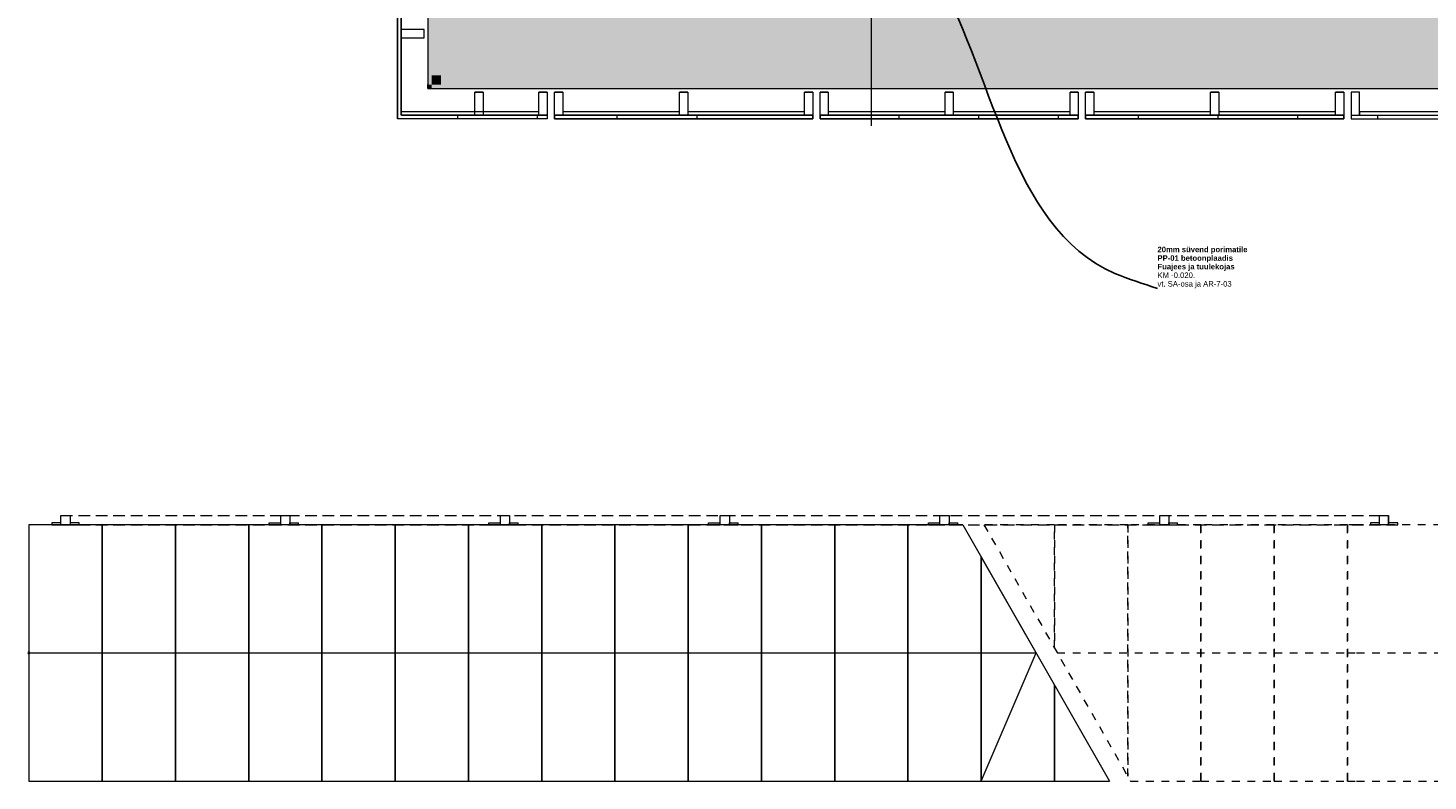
# Model space of a CAD drawing. Header units: millimetres. Extents: x -30 to 102382, y -31808 to 51594.
# Tile 2 of 172: x 17425 to 25070, y 15825 to 19939. Entities that reach past the tile are written whole.
import ezdxf

# ---------------------------------------------------------------- set-up
doc = ezdxf.new("R2010")
doc.units = ezdxf.units.MM
doc.header["$MEASUREMENT"] = 0
for name, pattern in [('Dashed Small', [84.666667, 42.333333, -42.333333]), ('Hidden Line', [95.25, 63.5, -31.75]), ('Kontuurjoon 01', [95.25, 63.5, -31.75]), ('tl_xref_DASH_2.5-1.25', [3750, 2500, -1250]), ('tt-6745t_NOLVAALL', [600, 100, -500]), ('Wipeout_Contour', [1000, 0, -1000])]:
    doc.linetypes.add(name, pattern=pattern)
for name, color, linetype in [('04 Välissein kandev proj.AR', 7, 'Continuous'), ('10 Põrandakalded 2d.AR', 7, 'Continuous'), ('13 Fassaadikate välisosa.AR', 7, 'Continuous'), ('14 Piire välisosa.AR', 7, 'Continuous'), ('15 Trepp välisosa.AR', 7, 'Continuous'), ('47 Siseviimistlus_ põrand.SA', 7, 'Continuous')]:
    doc.layers.add(name, color=color, linetype=linetype)
doc.styles.add('GENERATED_STYLE_2', font='arial.ttf')
doc.dimstyles.new('GENERATED_STYLE__10', dxfattribs={"dimtxt": 0.18, "dimasz": 54.72, "dimexe": 0.18, "dimexo": 0.0625, "dimgap": 0, "dimtad": 0, "dimtih": 1, "dimtoh": 1, "dimdec": 4, "dimzin": 0, "dimdsep": 46, "dimcen": 0.09, "dimadec": 0, "dimazin": 0, "dimtfac": 1, "dimtdec": 4, "dimtmove": 0, "dimatfit": 3, "dimldrblk": 'ARROWHEAD_1', "dimfxl": 0, "dimtolj": 1, "dimtzin": 0, "dimarcsym": 0})

# ---------------------------------------------------------------- blocks, each defined once
blk = doc.blocks.new('FSD-02_N2[241]_2', base_point=(19443, 19443))
at = {"color": 254, "linetype": 'Wipeout_Contour', "lineweight": 0, "ltscale": 112111.29657}
blk.add_wipeout([(19588, 20130), (19463, 20130), (19463, 20085), (19588, 20085)], dxfattribs=at).dxf.layer = '13 Fassaadikate välisosa.AR'
at = {"color": 254, "linetype": 'Wipeout_Contour', "lineweight": 0, "ltscale": 111538.757987}
blk.add_wipeout([(19588, 19885), (19588, 19930), (19463, 19930), (19463, 19885)], dxfattribs=at).dxf.layer = '13 Fassaadikate välisosa.AR'
at = {"color": 254, "linetype": 'Wipeout_Contour', "lineweight": 0, "ltscale": 111481.676929}
blk.add_wipeout([(19865, 19588), (19865, 19463), (19910, 19463), (19910, 19588)], dxfattribs=at).dxf.layer = '13 Fassaadikate välisosa.AR'
at = {"color": 254, "linetype": 'Wipeout_Contour', "lineweight": 0, "ltscale": 112484.955301}
blk.add_wipeout([(20215, 19588), (20215, 19463), (20260, 19463), (20260, 19588)], dxfattribs=at).dxf.layer = '13 Fassaadikate välisosa.AR'
at = {"layer": '13 Fassaadikate välisosa.AR', "color": 7, "linetype": 'Continuous', "lineweight": 20}
for p, q in [((19443, 19443), (19443, 20130)), ((19463, 20130), (19443, 20130)), ((19443, 19443), (19443, 20130)), ((19463, 20130), (19443, 20130)), ((19443, 19443), (19443, 20130)), ((19463, 20130), (19443, 20130)), ((19443, 19443), (19443, 20130)), ((19463, 20130), (19443, 20130)), ((19443, 19443), (19443, 20130)), ((19463, 20130), (19443, 20130)), ((19443, 19443), (19443, 20130)), ((19463, 20130), (19443, 20130)), ((19443, 19443), (19443, 20130)), ((19463, 20130), (19443, 20130)), ((19443, 19443), (19443, 20130)), ((19463, 20130), (19443, 20130)), ((19443, 19443), (19443, 20130)), ((19463, 20130), (19443, 20130)), ((19588, 20130), (19463, 20130)), ((19463, 20130), (19463, 20085)), ((19463, 19463), (19463, 20130)), ((19463, 19463), (19463, 20130)), ((19463, 19463), (19463, 20130)), ((19463, 19463), (19463, 20130)), ((19463, 19463), (19463, 20130)), ((19463, 19463), (19463, 20130)), ((19463, 19463), (19463, 20130)), ((19463, 19463), (19463, 20130)), ((19463, 19463), (19463, 20130)), ((19588, 20085), (19588, 20130)), ((19463, 20085), (19588, 20085)), ((19588, 19930), (19463, 19930)), ((19463, 19930), (19463, 19885)), ((19463, 19885), (19588, 19885)), ((19588, 19885), (19588, 19930)), ((19865, 19588), (19865, 19463)), ((19910, 19588), (19865, 19588)), ((19910, 19463), (19910, 19588)), ((20215, 19588), (20215, 19463)), ((20260, 19588), (20215, 19588)), ((20260, 19463), (20260, 19588)), ((20260, 19443), (19443, 19443)), ((20260, 19443), (19443, 19443)), ((20260, 19443), (19443, 19443)), ((20260, 19443), (19443, 19443)), ((20260, 19443), (19443, 19443)), ((20260, 19443), (19443, 19443)), ((20260, 19443), (19443, 19443)), ((20260, 19443), (19443, 19443)), ((20260, 19443), (19443, 19443)), ((20260, 19463), (19463, 19463)), ((20260, 19463), (19463, 19463)), ((20260, 19463), (19463, 19463)), ((20260, 19463), (19463, 19463)), ((20260, 19463), (19463, 19463)), ((20260, 19463), (19463, 19463)), ((20260, 19463), (19463, 19463)), ((20260, 19463), (19463, 19463)), ((20260, 19463), (19463, 19463)), ((19865, 19463), (19910, 19463)), ((20215, 19463), (20260, 19463)), ((20260, 19463), (20260, 19443)), ((20260, 19463), (20260, 19443)), ((20260, 19463), (20260, 19443)), ((20260, 19463), (20260, 19443)), ((20260, 19463), (20260, 19443)), ((20260, 19463), (20260, 19443)), ((20260, 19463), (20260, 19443)), ((20260, 19463), (20260, 19443)), ((20260, 19463), (20260, 19443))]:
    blk.add_line(p, q, dxfattribs=at)
blk = doc.blocks.new('FSD-02_N2[242]_2', base_point=(19443, 19443))
at = {"color": 254, "linetype": 'Wipeout_Contour', "lineweight": 0, "ltscale": 112111.29657}
blk.add_wipeout([(19588, 20130), (19463, 20130), (19463, 20085), (19588, 20085)], dxfattribs=at).dxf.layer = '13 Fassaadikate välisosa.AR'
at = {"color": 254, "linetype": 'Wipeout_Contour', "lineweight": 0, "ltscale": 111538.757987}
blk.add_wipeout([(19588, 19885), (19588, 19930), (19463, 19930), (19463, 19885)], dxfattribs=at).dxf.layer = '13 Fassaadikate välisosa.AR'
at = {"color": 254, "linetype": 'Wipeout_Contour', "lineweight": 0, "ltscale": 111481.676929}
blk.add_wipeout([(19865, 19588), (19865, 19463), (19910, 19463), (19910, 19588)], dxfattribs=at).dxf.layer = '13 Fassaadikate välisosa.AR'
at = {"color": 254, "linetype": 'Wipeout_Contour', "lineweight": 0, "ltscale": 112484.955301}
blk.add_wipeout([(20215, 19588), (20215, 19463), (20260, 19463), (20260, 19588)], dxfattribs=at).dxf.layer = '13 Fassaadikate välisosa.AR'
at = {"layer": '13 Fassaadikate välisosa.AR', "color": 7, "linetype": 'Continuous', "lineweight": 20}
for p, q in [((19443, 19443), (19443, 20130)), ((19463, 20130), (19443, 20130)), ((19443, 19443), (19443, 20130)), ((19463, 20130), (19443, 20130)), ((19443, 19443), (19443, 20130)), ((19463, 20130), (19443, 20130)), ((19443, 19443), (19443, 20130)), ((19463, 20130), (19443, 20130)), ((19443, 19443), (19443, 20130)), ((19463, 20130), (19443, 20130)), ((19443, 19443), (19443, 20130)), ((19463, 20130), (19443, 20130)), ((19443, 19443), (19443, 20130)), ((19463, 20130), (19443, 20130)), ((19443, 19443), (19443, 20130)), ((19463, 20130), (19443, 20130)), ((19443, 19443), (19443, 20130)), ((19463, 20130), (19443, 20130)), ((19588, 20130), (19463, 20130)), ((19463, 20130), (19463, 20085)), ((19463, 19463), (19463, 20130)), ((19463, 19463), (19463, 20130)), ((19463, 19463), (19463, 20130)), ((19463, 19463), (19463, 20130)), ((19463, 19463), (19463, 20130)), ((19463, 19463), (19463, 20130)), ((19463, 19463), (19463, 20130)), ((19463, 19463), (19463, 20130)), ((19463, 19463), (19463, 20130)), ((19588, 20085), (19588, 20130)), ((19463, 20085), (19588, 20085)), ((19588, 19930), (19463, 19930)), ((19463, 19930), (19463, 19885)), ((19463, 19885), (19588, 19885)), ((19588, 19885), (19588, 19930)), ((19865, 19588), (19865, 19463)), ((19910, 19588), (19865, 19588)), ((19910, 19463), (19910, 19588)), ((20215, 19588), (20215, 19463)), ((20260, 19588), (20215, 19588)), ((20260, 19463), (20260, 19588)), ((20260, 19443), (19443, 19443)), ((20260, 19443), (19443, 19443)), ((20260, 19443), (19443, 19443)), ((20260, 19443), (19443, 19443)), ((20260, 19443), (19443, 19443)), ((20260, 19443), (19443, 19443)), ((20260, 19443), (19443, 19443)), ((20260, 19443), (19443, 19443)), ((20260, 19443), (19443, 19443)), ((20260, 19463), (19463, 19463)), ((20260, 19463), (19463, 19463)), ((20260, 19463), (19463, 19463)), ((20260, 19463), (19463, 19463)), ((20260, 19463), (19463, 19463)), ((20260, 19463), (19463, 19463)), ((20260, 19463), (19463, 19463)), ((20260, 19463), (19463, 19463)), ((20260, 19463), (19463, 19463)), ((19865, 19463), (19910, 19463)), ((20215, 19463), (20260, 19463)), ((20260, 19463), (20260, 19443)), ((20260, 19463), (20260, 19443)), ((20260, 19463), (20260, 19443)), ((20260, 19463), (20260, 19443)), ((20260, 19463), (20260, 19443)), ((20260, 19463), (20260, 19443)), ((20260, 19463), (20260, 19443)), ((20260, 19463), (20260, 19443)), ((20260, 19463), (20260, 19443))]:
    blk.add_line(p, q, dxfattribs=at)
blk = doc.blocks.new('FSD-02_N2[243]_2', base_point=(19443, 19443))
at = {"color": 254, "linetype": 'Wipeout_Contour', "lineweight": 0, "ltscale": 112111.29657}
blk.add_wipeout([(19588, 20130), (19463, 20130), (19463, 20085), (19588, 20085)], dxfattribs=at).dxf.layer = '13 Fassaadikate välisosa.AR'
at = {"color": 254, "linetype": 'Wipeout_Contour', "lineweight": 0, "ltscale": 111538.757987}
blk.add_wipeout([(19588, 19885), (19588, 19930), (19463, 19930), (19463, 19885)], dxfattribs=at).dxf.layer = '13 Fassaadikate välisosa.AR'
at = {"color": 254, "linetype": 'Wipeout_Contour', "lineweight": 0, "ltscale": 111481.676929}
blk.add_wipeout([(19865, 19588), (19865, 19463), (19910, 19463), (19910, 19588)], dxfattribs=at).dxf.layer = '13 Fassaadikate välisosa.AR'
at = {"color": 254, "linetype": 'Wipeout_Contour', "lineweight": 0, "ltscale": 112484.955301}
blk.add_wipeout([(20215, 19588), (20215, 19463), (20260, 19463), (20260, 19588)], dxfattribs=at).dxf.layer = '13 Fassaadikate välisosa.AR'
at = {"layer": '13 Fassaadikate välisosa.AR', "color": 7, "linetype": 'Continuous', "lineweight": 20}
for p, q in [((19443, 19443), (19443, 20130)), ((19463, 20130), (19443, 20130)), ((19443, 19443), (19443, 20130)), ((19463, 20130), (19443, 20130)), ((19443, 19443), (19443, 20130)), ((19463, 20130), (19443, 20130)), ((19443, 19443), (19443, 20130)), ((19463, 20130), (19443, 20130)), ((19443, 19443), (19443, 20130)), ((19463, 20130), (19443, 20130)), ((19443, 19443), (19443, 20130)), ((19463, 20130), (19443, 20130)), ((19443, 19443), (19443, 20130)), ((19463, 20130), (19443, 20130)), ((19443, 19443), (19443, 20130)), ((19463, 20130), (19443, 20130)), ((19443, 19443), (19443, 20130)), ((19463, 20130), (19443, 20130)), ((19588, 20130), (19463, 20130)), ((19463, 20130), (19463, 20085)), ((19463, 19463), (19463, 20130)), ((19463, 19463), (19463, 20130)), ((19463, 19463), (19463, 20130)), ((19463, 19463), (19463, 20130)), ((19463, 19463), (19463, 20130)), ((19463, 19463), (19463, 20130)), ((19463, 19463), (19463, 20130)), ((19463, 19463), (19463, 20130)), ((19463, 19463), (19463, 20130)), ((19588, 20085), (19588, 20130)), ((19463, 20085), (19588, 20085)), ((19588, 19930), (19463, 19930)), ((19463, 19930), (19463, 19885)), ((19463, 19885), (19588, 19885)), ((19588, 19885), (19588, 19930)), ((19865, 19588), (19865, 19463)), ((19910, 19588), (19865, 19588)), ((19910, 19463), (19910, 19588)), ((20215, 19588), (20215, 19463)), ((20260, 19588), (20215, 19588)), ((20260, 19463), (20260, 19588)), ((20260, 19443), (19443, 19443)), ((20260, 19443), (19443, 19443)), ((20260, 19443), (19443, 19443)), ((20260, 19443), (19443, 19443)), ((20260, 19443), (19443, 19443)), ((20260, 19443), (19443, 19443)), ((20260, 19443), (19443, 19443)), ((20260, 19443), (19443, 19443)), ((20260, 19443), (19443, 19443)), ((20260, 19463), (19463, 19463)), ((20260, 19463), (19463, 19463)), ((20260, 19463), (19463, 19463)), ((20260, 19463), (19463, 19463)), ((20260, 19463), (19463, 19463)), ((20260, 19463), (19463, 19463)), ((20260, 19463), (19463, 19463)), ((20260, 19463), (19463, 19463)), ((20260, 19463), (19463, 19463)), ((19865, 19463), (19910, 19463)), ((20215, 19463), (20260, 19463)), ((20260, 19463), (20260, 19443)), ((20260, 19463), (20260, 19443)), ((20260, 19463), (20260, 19443)), ((20260, 19463), (20260, 19443)), ((20260, 19463), (20260, 19443)), ((20260, 19463), (20260, 19443)), ((20260, 19463), (20260, 19443)), ((20260, 19463), (20260, 19443)), ((20260, 19463), (20260, 19443))]:
    blk.add_line(p, q, dxfattribs=at)
blk = doc.blocks.new('FSD_M8[248]_2', base_point=(21710, 19443))
at = {"layer": '13 Fassaadikate välisosa.AR', "color": 7, "linetype": 'Continuous', "lineweight": 20}
for p, q in [((20640.7, 19463), (20640.7, 19443)), ((21076.4, 19463), (21076.4, 19443))]:
    blk.add_line(p, q, dxfattribs=at)
at = {"color": 254, "linetype": 'Wipeout_Contour', "lineweight": 0, "ltscale": 112729.881492}
blk.add_wipeout([(20345, 19588), (20300, 19588), (20300, 19463), (20345, 19463)], dxfattribs=at).dxf.layer = '13 Fassaadikate välisosa.AR'
at = {"color": 254, "linetype": 'Wipeout_Contour', "lineweight": 0, "ltscale": 114714.094847}
blk.add_wipeout([(21027.5, 19463), (21027.5, 19588), (20982.5, 19588), (20982.5, 19463)], dxfattribs=at).dxf.layer = '13 Fassaadikate välisosa.AR'
at = {"color": 254, "linetype": 'Wipeout_Contour', "lineweight": 0, "ltscale": 116728.431419}
blk.add_wipeout([(21710, 19463), (21710, 19588), (21665, 19588), (21665, 19463)], dxfattribs=at).dxf.layer = '13 Fassaadikate välisosa.AR'
at = {"layer": '13 Fassaadikate välisosa.AR', "color": 7, "linetype": 'Continuous', "lineweight": 20}
for p, q in [((20300, 19588), (20300, 19463)), ((20345, 19588), (20300, 19588)), ((20345, 19463), (20345, 19588)), ((20982.5, 19588), (20982.5, 19463)), ((21027.5, 19588), (20982.5, 19588)), ((21027.5, 19463), (21027.5, 19588)), ((21665, 19588), (21665, 19463)), ((21710, 19588), (21665, 19588)), ((21710, 19463), (21710, 19588)), ((20300, 19463), (20345, 19463)), ((20300, 19463), (21710, 19463)), ((20300, 19463), (20300, 19443)), ((20300, 19463), (21710, 19463)), ((20300, 19463), (20300, 19443)), ((20300, 19463), (21710, 19463)), ((20300, 19463), (20300, 19443)), ((20300, 19463), (21710, 19463)), ((20300, 19463), (20300, 19443)), ((20300, 19463), (21710, 19463)), ((20300, 19463), (20300, 19443)), ((20300, 19463), (21710, 19463)), ((20300, 19463), (20300, 19443)), ((20300, 19463), (21710, 19463)), ((20300, 19463), (20300, 19443)), ((20300, 19463), (21710, 19463)), ((20300, 19463), (20300, 19443)), ((20300, 19463), (21710, 19463)), ((20300, 19463), (20300, 19443)), ((20300, 19463), (21076.4, 19463)), ((20300, 19463), (20300, 19443)), ((20300, 19463), (20640.7, 19463)), ((20300, 19463), (20300, 19443)), ((20300, 19443), (21710, 19443)), ((20300, 19443), (21710, 19443)), ((20300, 19443), (21710, 19443)), ((20300, 19443), (21710, 19443)), ((20300, 19443), (21710, 19443)), ((20300, 19443), (21710, 19443)), ((20300, 19443), (21710, 19443)), ((20300, 19443), (21710, 19443)), ((20300, 19443), (21710, 19443)), ((20300, 19443), (21076.4, 19443)), ((20300, 19443), (20640.7, 19443)), ((20345, 19483), (20982.5, 19483)), ((20345, 19483), (20345, 19463)), ((20345, 19463), (20982.5, 19463)), ((20982.5, 19483), (20982.5, 19463)), ((20982.5, 19463), (21027.5, 19463)), ((21027.5, 19483), (21665, 19483)), ((21027.5, 19483), (21027.5, 19463)), ((21027.5, 19463), (21665, 19463)), ((21665, 19483), (21665, 19463)), ((21665, 19463), (21710, 19463)), ((21710, 19463), (21710, 19443)), ((21710, 19463), (21710, 19443)), ((21710, 19463), (21710, 19443)), ((21710, 19463), (21710, 19443)), ((21710, 19463), (21710, 19443)), ((21710, 19463), (21710, 19443)), ((21710, 19463), (21710, 19443)), ((21710, 19463), (21710, 19443)), ((21710, 19463), (21710, 19443))]:
    blk.add_line(p, q, dxfattribs=at)
blk = doc.blocks.new('FSD_M7[249]_2', base_point=(23160, 19443))
at = {"layer": '13 Fassaadikate välisosa.AR', "color": 7, "linetype": 'Continuous', "lineweight": 20}
for p, q in [((22180, 19463), (22180, 19443)), ((22615.6, 19463), (22615.6, 19443)), ((23051.2, 19463), (23051.2, 19443))]:
    blk.add_line(p, q, dxfattribs=at)
at = {"color": 254, "linetype": 'Wipeout_Contour', "lineweight": 0, "ltscale": 116981.333945}
blk.add_wipeout([(21795, 19463), (21795, 19588), (21750, 19588), (21750, 19463)], dxfattribs=at).dxf.layer = '13 Fassaadikate välisosa.AR'
at = {"color": 254, "linetype": 'Wipeout_Contour', "lineweight": 0, "ltscale": 119027.718643}
blk.add_wipeout([(22477.5, 19463), (22477.5, 19588), (22432.5, 19588), (22432.5, 19463)], dxfattribs=at).dxf.layer = '13 Fassaadikate välisosa.AR'
at = {"color": 254, "linetype": 'Wipeout_Contour', "lineweight": 0, "ltscale": 121101.068905}
blk.add_wipeout([(23115, 19463), (23160, 19463), (23160, 19588), (23115, 19588)], dxfattribs=at).dxf.layer = '13 Fassaadikate välisosa.AR'
at = {"layer": '13 Fassaadikate välisosa.AR', "color": 7, "linetype": 'Continuous', "lineweight": 20}
for p, q in [((21750, 19588), (21750, 19463)), ((21795, 19588), (21750, 19588)), ((21795, 19463), (21795, 19588)), ((22432.5, 19588), (22432.5, 19463)), ((22477.5, 19588), (22432.5, 19588)), ((22477.5, 19463), (22477.5, 19588)), ((23115, 19588), (23115, 19463)), ((23160, 19588), (23115, 19588)), ((23160, 19463), (23160, 19588)), ((21750, 19463), (21795, 19463)), ((21750, 19463), (23160, 19463)), ((21750, 19463), (21750, 19443)), ((21750, 19463), (23160, 19463)), ((21750, 19463), (21750, 19443)), ((21750, 19463), (23160, 19463)), ((21750, 19463), (21750, 19443)), ((21750, 19463), (23160, 19463)), ((21750, 19463), (21750, 19443)), ((21750, 19463), (23160, 19463)), ((21750, 19463), (21750, 19443)), ((21750, 19463), (23051.2, 19463)), ((21750, 19463), (21750, 19443)), ((21750, 19463), (22615.6, 19463)), ((21750, 19463), (21750, 19443)), ((21750, 19463), (22180, 19463)), ((21750, 19463), (21750, 19443)), ((21750, 19443), (23160, 19443)), ((21750, 19443), (23160, 19443)), ((21750, 19443), (23160, 19443)), ((21750, 19443), (23160, 19443)), ((21750, 19443), (23160, 19443)), ((21750, 19443), (23051.2, 19443)), ((21750, 19443), (22615.6, 19443)), ((21750, 19443), (22180, 19443)), ((21795, 19483), (22432.5, 19483)), ((21795, 19483), (21795, 19463)), ((21795, 19463), (22432.5, 19463)), ((22432.5, 19483), (22432.5, 19463)), ((22432.5, 19463), (22477.5, 19463)), ((22477.5, 19483), (23115, 19483)), ((22477.5, 19483), (22477.5, 19463)), ((22477.5, 19463), (23115, 19463)), ((23115, 19483), (23115, 19463)), ((23115, 19463), (23160, 19463)), ((23160, 19463), (23160, 19443)), ((23160, 19463), (23160, 19443)), ((23160, 19463), (23160, 19443)), ((23160, 19463), (23160, 19443)), ((23160, 19463), (23160, 19443))]:
    blk.add_line(p, q, dxfattribs=at)
blk = doc.blocks.new('FSD_M6[250]_2', base_point=(24610, 19443))
at = {"layer": '13 Fassaadikate välisosa.AR', "color": 7, "linetype": 'Continuous', "lineweight": 20}
for p, q in [((23486.8, 19463), (23486.8, 19443)), ((24358.1, 19463), (24358.1, 19443))]:
    blk.add_line(p, q, dxfattribs=at)
at = {"color": 254, "linetype": 'Wipeout_Contour', "lineweight": 0, "ltscale": 121361.10856}
blk.add_wipeout([(23200, 19463), (23245, 19463), (23245, 19588), (23200, 19588)], dxfattribs=at).dxf.layer = '13 Fassaadikate välisosa.AR'
at = {"color": 254, "linetype": 'Wipeout_Contour', "lineweight": 0, "ltscale": 123463.160208}
blk.add_wipeout([(23882.5, 19463), (23927.5, 19463), (23927.5, 19588), (23882.5, 19588)], dxfattribs=at).dxf.layer = '13 Fassaadikate välisosa.AR'
at = {"color": 254, "linetype": 'Wipeout_Contour', "lineweight": 0, "ltscale": 125589.374388}
blk.add_wipeout([(24565, 19463), (24610, 19463), (24610, 19588), (24565, 19588)], dxfattribs=at).dxf.layer = '13 Fassaadikate välisosa.AR'
at = {"layer": '13 Fassaadikate välisosa.AR', "color": 7, "linetype": 'Continuous', "lineweight": 20}
for p, q in [((23200, 19588), (23200, 19463)), ((23245, 19588), (23200, 19588)), ((23245, 19463), (23245, 19588)), ((23882.5, 19588), (23882.5, 19463)), ((23927.5, 19588), (23882.5, 19588)), ((23927.5, 19463), (23927.5, 19588)), ((24565, 19588), (24565, 19463)), ((24610, 19588), (24565, 19588)), ((24610, 19463), (24610, 19588)), ((23200, 19463), (23245, 19463)), ((23200, 19463), (24610, 19463)), ((23200, 19463), (23200, 19443)), ((23200, 19463), (24610, 19463)), ((23200, 19463), (23200, 19443)), ((23200, 19463), (24358.1, 19463)), ((23200, 19463), (23200, 19443)), ((23200, 19463), (23922.5, 19463)), ((23200, 19463), (23200, 19443)), ((23200, 19463), (23486.8, 19463)), ((23200, 19463), (23200, 19443)), ((23200, 19443), (24610, 19443)), ((23200, 19443), (24610, 19443)), ((23200, 19443), (24358.1, 19443)), ((23200, 19443), (23922.5, 19443)), ((23200, 19443), (23486.8, 19443)), ((23245, 19483), (23882.5, 19483)), ((23245, 19483), (23245, 19463)), ((23245, 19463), (23882.5, 19463)), ((23882.5, 19483), (23882.5, 19463)), ((23882.5, 19463), (23927.5, 19463)), ((23922.5, 19463), (23922.5, 19443)), ((23927.5, 19483), (24565, 19483)), ((23927.5, 19483), (23927.5, 19463)), ((23927.5, 19463), (24565, 19463)), ((24565, 19483), (24565, 19463)), ((24565, 19463), (24610, 19463)), ((24610, 19463), (24610, 19443)), ((24610, 19463), (24610, 19443))]:
    blk.add_line(p, q, dxfattribs=at)
blk = doc.blocks.new('FSD_M5[251]_2', base_point=(26060, 19443))
at = {"layer": '13 Fassaadikate välisosa.AR', "color": 7, "linetype": 'Continuous', "lineweight": 20}
for p, q in [((24793.7, 19463), (24793.7, 19443)), ((25229.4, 19463), (25229.4, 19443)), ((25868.3, 19463), (25868.3, 19443))]:
    blk.add_line(p, q, dxfattribs=at)
at = {"color": 254, "linetype": 'Wipeout_Contour', "lineweight": 0, "ltscale": 125855.809498}
blk.add_wipeout([(24695, 19588), (24650, 19588), (24650, 19463), (24695, 19463)], dxfattribs=at).dxf.layer = '13 Fassaadikate välisosa.AR'
at = {"color": 254, "linetype": 'Wipeout_Contour', "lineweight": 0, "ltscale": 128007.757457}
blk.add_wipeout([(25377.5, 19463), (25377.5, 19588), (25332.5, 19588), (25332.5, 19463)], dxfattribs=at).dxf.layer = '13 Fassaadikate välisosa.AR'
at = {"color": 254, "linetype": 'Wipeout_Contour', "lineweight": 0, "ltscale": 130181.384722}
blk.add_wipeout([(26060, 19463), (26060, 19588), (26015, 19588), (26015, 19463)], dxfattribs=at).dxf.layer = '13 Fassaadikate välisosa.AR'
at = {"layer": '13 Fassaadikate välisosa.AR', "color": 7, "linetype": 'Continuous', "lineweight": 20}
for p, q in [((24650, 19588), (24650, 19463)), ((24695, 19588), (24650, 19588)), ((24695, 19463), (24695, 19588)), ((25332.5, 19588), (25332.5, 19463)), ((25377.5, 19588), (25332.5, 19588)), ((25377.5, 19463), (25377.5, 19588)), ((26015, 19588), (26015, 19463)), ((26060, 19588), (26015, 19588)), ((26060, 19463), (26060, 19588)), ((24650, 19463), (24695, 19463)), ((24650, 19463), (26060, 19463)), ((24650, 19463), (24650, 19443)), ((24650, 19463), (26060, 19463)), ((24650, 19463), (24650, 19443)), ((24650, 19463), (26060, 19463)), ((24650, 19463), (24650, 19443)), ((24650, 19463), (26060, 19463)), ((24650, 19463), (24650, 19443)), ((24650, 19463), (26060, 19463)), ((24650, 19463), (24650, 19443)), ((24650, 19463), (26060, 19463)), ((24650, 19463), (24650, 19443)), ((24650, 19463), (26060, 19463)), ((24650, 19463), (24650, 19443)), ((24650, 19463), (26060, 19463)), ((24650, 19463), (24650, 19443)), ((24650, 19463), (25868.3, 19463)), ((24650, 19463), (24650, 19443)), ((24650, 19463), (25229.4, 19463)), ((24650, 19463), (24650, 19443)), ((24650, 19463), (24793.7, 19463)), ((24650, 19463), (24650, 19443)), ((24650, 19443), (26060, 19443)), ((24650, 19443), (26060, 19443)), ((24650, 19443), (26060, 19443)), ((24650, 19443), (26060, 19443)), ((24650, 19443), (26060, 19443)), ((24650, 19443), (26060, 19443)), ((24650, 19443), (26060, 19443)), ((24650, 19443), (26060, 19443)), ((24650, 19443), (25868.3, 19443)), ((24650, 19443), (25229.4, 19443)), ((24650, 19443), (24793.7, 19443)), ((24695, 19483), (25332.5, 19483)), ((24695, 19483), (24695, 19463)), ((24695, 19463), (25332.5, 19463)), ((25332.5, 19483), (25332.5, 19463)), ((25332.5, 19463), (25377.5, 19463)), ((25377.5, 19483), (26015, 19483)), ((25377.5, 19483), (25377.5, 19463)), ((25377.5, 19463), (26015, 19463)), ((26015, 19483), (26015, 19463)), ((26015, 19463), (26060, 19463)), ((26060, 19463), (26060, 19443)), ((26060, 19463), (26060, 19443)), ((26060, 19463), (26060, 19443)), ((26060, 19463), (26060, 19443)), ((26060, 19463), (26060, 19443)), ((26060, 19463), (26060, 19443)), ((26060, 19463), (26060, 19443)), ((26060, 19463), (26060, 19443))]:
    blk.add_line(p, q, dxfattribs=at)
blk = doc.blocks.new('FSD-01_N2[256]_2', base_point=(19443, 19443))
at = {"layer": '13 Fassaadikate välisosa.AR', "color": 7, "linetype": 'Continuous', "lineweight": 20}
for p, q in [((19769.5, 19443), (19443, 19443)), ((19769.5, 19463), (19463, 19463)), ((19464.3, 19463), (19464.3, 19483)), ((19769.5, 19463), (19769.5, 19443))]:
    blk.add_line(p, q, dxfattribs=at)
at = {"color": 254, "linetype": 'Wipeout_Contour', "lineweight": 0, "ltscale": 112111.296302}
blk.add_wipeout([(19588, 20130), (19463, 20130), (19463, 20085), (19588, 20085)], dxfattribs=at).dxf.layer = '13 Fassaadikate välisosa.AR'
at = {"color": 254, "linetype": 'Wipeout_Contour', "lineweight": 0, "ltscale": 111538.757719}
blk.add_wipeout([(19588, 19885), (19588, 19930), (19463, 19930), (19463, 19885)], dxfattribs=at).dxf.layer = '13 Fassaadikate välisosa.AR'
at = {"color": 254, "linetype": 'Wipeout_Contour', "lineweight": 0, "ltscale": 111481.676341}
blk.add_wipeout([(19865, 19463), (19910, 19463), (19910, 19588), (19865, 19588)], dxfattribs=at).dxf.layer = '13 Fassaadikate välisosa.AR'
at = {"color": 254, "linetype": 'Wipeout_Contour', "lineweight": 0, "ltscale": 112484.953558}
blk.add_wipeout([(20215, 19463), (20260, 19463), (20260, 19588), (20215, 19588)], dxfattribs=at).dxf.layer = '13 Fassaadikate välisosa.AR'
at = {"layer": '13 Fassaadikate välisosa.AR', "color": 7, "linetype": 'Continuous', "lineweight": 20}
for p, q in [((19443, 20130), (19443, 19443)), ((19443, 20130), (19463, 20130)), ((19443, 20130), (19443, 19443)), ((19443, 20130), (19463, 20130)), ((19443, 20130), (19443, 19443)), ((19443, 20130), (19463, 20130)), ((19443, 20130), (19443, 19443)), ((19443, 20130), (19463, 20130)), ((19588, 20130), (19463, 20130)), ((19463, 20130), (19463, 20085)), ((19463, 20130), (19463, 19463)), ((19463, 20130), (19463, 19463)), ((19463, 20130), (19463, 19463)), ((19463, 20130), (19463, 19463)), ((19588, 20085), (19588, 20130)), ((19463, 20085), (19588, 20085)), ((19588, 19930), (19463, 19930)), ((19463, 19930), (19463, 19885)), ((19463, 19885), (19588, 19885)), ((19588, 19885), (19588, 19930)), ((19865, 19588), (19910, 19588)), ((19865, 19463), (19865, 19588)), ((19910, 19588), (19910, 19463)), ((20215, 19588), (20260, 19588)), ((20215, 19463), (20215, 19588)), ((20260, 19588), (20260, 19463)), ((20205.1, 19443), (19443, 19443)), ((20260, 19443), (19443, 19443)), ((20260, 19443), (19443, 19443)), ((20205.1, 19463), (19463, 19463)), ((20260, 19463), (19463, 19463)), ((20260, 19463), (19463, 19463)), ((19464.3, 19483), (20215, 19483)), ((19464.3, 19463), (20215, 19463)), ((19910, 19463), (19865, 19463)), ((20205.1, 19463), (20205.1, 19443)), ((20215, 19463), (20215, 19483)), ((20260, 19463), (20215, 19463)), ((20260, 19463), (20260, 19443)), ((20260, 19463), (20260, 19443))]:
    blk.add_line(p, q, dxfattribs=at)
blk = doc.blocks.new('FSD-02[508]_2', base_point=(20300, 19588))
at = {"color": 254, "linetype": 'Wipeout_Contour', "lineweight": 0, "ltscale": 112729.883278}
blk.add_wipeout([(20300, 19588), (20300, 19463), (20345, 19463), (20345, 19588)], dxfattribs=at).dxf.layer = '13 Fassaadikate välisosa.AR'
at = {"color": 254, "linetype": 'Wipeout_Contour', "lineweight": 0, "ltscale": 114714.096463}
blk.add_wipeout([(20982.5, 19588), (20982.5, 19463), (21027.5, 19463), (21027.5, 19588)], dxfattribs=at).dxf.layer = '13 Fassaadikate välisosa.AR'
at = {"color": 254, "linetype": 'Wipeout_Contour', "lineweight": 0, "ltscale": 116728.432863}
blk.add_wipeout([(21665, 19588), (21665, 19463), (21710, 19463), (21710, 19588)], dxfattribs=at).dxf.layer = '13 Fassaadikate välisosa.AR'
at = {"layer": '13 Fassaadikate välisosa.AR', "color": 7, "linetype": 'Continuous', "lineweight": 20}
for p, q in [((20300, 19588), (20345, 19588)), ((20300, 19463), (20300, 19588)), ((20345, 19588), (20345, 19463)), ((20982.5, 19588), (21027.5, 19588)), ((20982.5, 19463), (20982.5, 19588)), ((21027.5, 19588), (21027.5, 19463)), ((21665, 19588), (21710, 19588)), ((21665, 19463), (21665, 19588)), ((21710, 19588), (21710, 19463)), ((20345, 19463), (20300, 19463)), ((21710, 19463), (20300, 19463)), ((20300, 19443), (20300, 19463)), ((21710, 19463), (20300, 19463)), ((20300, 19443), (20300, 19463)), ((21710, 19463), (20300, 19463)), ((20300, 19443), (20300, 19463)), ((21710, 19463), (20300, 19463)), ((20300, 19443), (20300, 19463)), ((21710, 19463), (20300, 19463)), ((20300, 19443), (20300, 19463)), ((21710, 19463), (20300, 19463)), ((20300, 19443), (20300, 19463)), ((21710, 19463), (20300, 19463)), ((20300, 19443), (20300, 19463)), ((21710, 19463), (20300, 19463)), ((20300, 19443), (20300, 19463)), ((21710, 19463), (20300, 19463)), ((20300, 19443), (20300, 19463)), ((21710, 19443), (20300, 19443)), ((21710, 19443), (20300, 19443)), ((21710, 19443), (20300, 19443)), ((21710, 19443), (20300, 19443)), ((21710, 19443), (20300, 19443)), ((21710, 19443), (20300, 19443)), ((21710, 19443), (20300, 19443)), ((21710, 19443), (20300, 19443)), ((21710, 19443), (20300, 19443)), ((21027.5, 19463), (20982.5, 19463)), ((21710, 19463), (21665, 19463)), ((21710, 19443), (21710, 19463)), ((21710, 19443), (21710, 19463)), ((21710, 19443), (21710, 19463)), ((21710, 19443), (21710, 19463)), ((21710, 19443), (21710, 19463)), ((21710, 19443), (21710, 19463)), ((21710, 19443), (21710, 19463)), ((21710, 19443), (21710, 19463)), ((21710, 19443), (21710, 19463))]:
    blk.add_line(p, q, dxfattribs=at)
blk = doc.blocks.new('FSD-02[509]_2', base_point=(21750, 19588))
at = {"color": 254, "linetype": 'Wipeout_Contour', "lineweight": 0, "ltscale": 116981.335103}
blk.add_wipeout([(21750, 19588), (21750, 19463), (21795, 19463), (21795, 19588)], dxfattribs=at).dxf.layer = '13 Fassaadikate välisosa.AR'
at = {"color": 254, "linetype": 'Wipeout_Contour', "lineweight": 0, "ltscale": 119027.719622}
blk.add_wipeout([(22432.5, 19588), (22432.5, 19463), (22477.5, 19463), (22477.5, 19588)], dxfattribs=at).dxf.layer = '13 Fassaadikate välisosa.AR'
at = {"color": 254, "linetype": 'Wipeout_Contour', "lineweight": 0, "ltscale": 121101.069704}
blk.add_wipeout([(23115, 19588), (23115, 19463), (23160, 19463), (23160, 19588)], dxfattribs=at).dxf.layer = '13 Fassaadikate välisosa.AR'
at = {"layer": '13 Fassaadikate välisosa.AR', "color": 7, "linetype": 'Continuous', "lineweight": 20}
for p, q in [((21750, 19588), (21795, 19588)), ((21750, 19463), (21750, 19588)), ((21795, 19588), (21795, 19463)), ((22432.5, 19588), (22477.5, 19588)), ((22432.5, 19463), (22432.5, 19588)), ((22477.5, 19588), (22477.5, 19463)), ((23115, 19588), (23160, 19588)), ((23115, 19463), (23115, 19588)), ((23160, 19588), (23160, 19463)), ((21795, 19463), (21750, 19463)), ((23160, 19463), (21750, 19463)), ((21750, 19443), (21750, 19463)), ((23160, 19463), (21750, 19463)), ((21750, 19443), (21750, 19463)), ((23160, 19463), (21750, 19463)), ((21750, 19443), (21750, 19463)), ((23160, 19463), (21750, 19463)), ((21750, 19443), (21750, 19463)), ((23160, 19463), (21750, 19463)), ((21750, 19443), (21750, 19463)), ((23160, 19463), (21750, 19463)), ((21750, 19443), (21750, 19463)), ((23160, 19463), (21750, 19463)), ((21750, 19443), (21750, 19463)), ((23160, 19463), (21750, 19463)), ((21750, 19443), (21750, 19463)), ((23160, 19463), (21750, 19463)), ((21750, 19443), (21750, 19463)), ((23160, 19443), (21750, 19443)), ((23160, 19443), (21750, 19443)), ((23160, 19443), (21750, 19443)), ((23160, 19443), (21750, 19443)), ((23160, 19443), (21750, 19443)), ((23160, 19443), (21750, 19443)), ((23160, 19443), (21750, 19443)), ((23160, 19443), (21750, 19443)), ((23160, 19443), (21750, 19443)), ((22477.5, 19463), (22432.5, 19463)), ((23160, 19463), (23115, 19463)), ((23160, 19443), (23160, 19463)), ((23160, 19443), (23160, 19463)), ((23160, 19443), (23160, 19463)), ((23160, 19443), (23160, 19463)), ((23160, 19443), (23160, 19463)), ((23160, 19443), (23160, 19463)), ((23160, 19443), (23160, 19463)), ((23160, 19443), (23160, 19463)), ((23160, 19443), (23160, 19463))]:
    blk.add_line(p, q, dxfattribs=at)
blk = doc.blocks.new('FSD-02[510]_2', base_point=(23200, 19588))
at = {"color": 254, "linetype": 'Wipeout_Contour', "lineweight": 0, "ltscale": 121361.109087}
blk.add_wipeout([(23200, 19588), (23200, 19463), (23245, 19463), (23245, 19588)], dxfattribs=at).dxf.layer = '13 Fassaadikate välisosa.AR'
at = {"color": 254, "linetype": 'Wipeout_Contour', "lineweight": 0, "ltscale": 123463.160537}
blk.add_wipeout([(23882.5, 19588), (23882.5, 19463), (23927.5, 19463), (23927.5, 19588)], dxfattribs=at).dxf.layer = '13 Fassaadikate välisosa.AR'
at = {"color": 254, "linetype": 'Wipeout_Contour', "lineweight": 0, "ltscale": 125589.374516}
blk.add_wipeout([(24565, 19588), (24565, 19463), (24610, 19463), (24610, 19588)], dxfattribs=at).dxf.layer = '13 Fassaadikate välisosa.AR'
at = {"layer": '13 Fassaadikate välisosa.AR', "color": 7, "linetype": 'Continuous', "lineweight": 20}
for p, q in [((23200, 19588), (23245, 19588)), ((23200, 19463), (23200, 19588)), ((23245, 19588), (23245, 19463)), ((23882.5, 19588), (23927.5, 19588)), ((23882.5, 19463), (23882.5, 19588)), ((23927.5, 19588), (23927.5, 19463)), ((24565, 19588), (24610, 19588)), ((24565, 19463), (24565, 19588)), ((24610, 19588), (24610, 19463)), ((23245, 19463), (23200, 19463)), ((24610, 19463), (23200, 19463)), ((23200, 19443), (23200, 19463)), ((24610, 19463), (23200, 19463)), ((23200, 19443), (23200, 19463)), ((24610, 19463), (23200, 19463)), ((23200, 19443), (23200, 19463)), ((24610, 19463), (23200, 19463)), ((23200, 19443), (23200, 19463)), ((24610, 19463), (23200, 19463)), ((23200, 19443), (23200, 19463)), ((24610, 19463), (23200, 19463)), ((23200, 19443), (23200, 19463)), ((24610, 19463), (23200, 19463)), ((23200, 19443), (23200, 19463)), ((24610, 19463), (23200, 19463)), ((23200, 19443), (23200, 19463)), ((24610, 19463), (23200, 19463)), ((23200, 19443), (23200, 19463)), ((24610, 19443), (23200, 19443)), ((24610, 19443), (23200, 19443)), ((24610, 19443), (23200, 19443)), ((24610, 19443), (23200, 19443)), ((24610, 19443), (23200, 19443)), ((24610, 19443), (23200, 19443)), ((24610, 19443), (23200, 19443)), ((24610, 19443), (23200, 19443)), ((24610, 19443), (23200, 19443)), ((23927.5, 19463), (23882.5, 19463)), ((24610, 19463), (24565, 19463)), ((24610, 19443), (24610, 19463)), ((24610, 19443), (24610, 19463)), ((24610, 19443), (24610, 19463)), ((24610, 19443), (24610, 19463)), ((24610, 19443), (24610, 19463)), ((24610, 19443), (24610, 19463)), ((24610, 19443), (24610, 19463)), ((24610, 19443), (24610, 19463)), ((24610, 19443), (24610, 19463))]:
    blk.add_line(p, q, dxfattribs=at)
blk = doc.blocks.new('Piire VP-01-03[592]_2', base_point=(17430, 17225))
at = {"layer": '14 Piire välisosa.AR', "color": 7, "linetype": 'Hidden Line', "lineweight": 20}
for p, q in [((17605, 17235), (17555, 17235)), ((17555, 17235), (17555, 17225)), ((17555, 17225), (17605, 17225)), ((17605, 17275), (17655, 17275)), ((17605, 17225), (17605, 17275)), ((17605, 17225), (17605, 17235)), ((17655, 17225), (17605, 17225)), ((17655, 17275), (17655, 17225)), ((17705, 17235), (17655, 17235)), ((17655, 17235), (17655, 17225)), ((17655, 17225), (17705, 17225)), ((17705, 17225), (17705, 17235)), ((18805, 17275), (18855, 17275)), ((18805, 17225), (18805, 17275)), ((18855, 17225), (18805, 17225)), ((18855, 17275), (18855, 17225)), ((20005, 17275), (20055, 17275)), ((20005, 17225), (20005, 17275)), ((20055, 17225), (20005, 17225)), ((20055, 17275), (20055, 17225)), ((21205, 17275), (21255, 17275)), ((21205, 17225), (21205, 17275)), ((21255, 17225), (21205, 17225)), ((21255, 17275), (21255, 17225)), ((22405, 17275), (22455, 17275)), ((22405, 17225), (22405, 17275)), ((22455, 17225), (22405, 17225)), ((22455, 17275), (22455, 17225)), ((23605, 17275), (23655, 17275)), ((23605, 17225), (23605, 17275)), ((23655, 17225), (23605, 17225)), ((23655, 17275), (23655, 17225)), ((24805, 17235), (24755, 17235)), ((24755, 17235), (24755, 17225)), ((24755, 17225), (24805, 17225)), ((24805, 17275), (24855, 17275)), ((24805, 17225), (24805, 17275)), ((24805, 17225), (24805, 17235)), ((24855, 17225), (24805, 17225)), ((24855, 17275), (24855, 17225)), ((24905, 17235), (24855, 17235)), ((24855, 17235), (24855, 17225)), ((24855, 17225), (24905, 17225)), ((24905, 17225), (24905, 17235))]:
    blk.add_line(p, q, dxfattribs=at)
at = {"layer": '14 Piire välisosa.AR', "color": 7, "linetype": 'Kontuurjoon 01', "lineweight": 20}
for p, q in [((17605, 17275), (24855, 17275)), ((17605, 17225), (17605, 17275)), ((17605, 17225), (24855, 17225)), ((18741.4, 17235), (18805, 17235)), ((18741.4, 17225), (18741.4, 17235)), ((18741.4, 17225), (18805, 17225)), ((18805, 17225), (18805, 17235)), ((18855, 17235), (18902.3, 17235)), ((18855, 17225), (18855, 17235)), ((18855, 17225), (18902.3, 17225)), ((18902.3, 17225), (18902.3, 17235)), ((19941.4, 17235), (20005, 17235)), ((19941.4, 17225), (19941.4, 17235)), ((19941.4, 17225), (20005, 17225)), ((20005, 17225), (20005, 17235)), ((20055, 17235), (20102.3, 17235)), ((20055, 17225), (20055, 17235)), ((20055, 17225), (20102.3, 17225)), ((20102.3, 17225), (20102.3, 17235)), ((21141.4, 17235), (21205, 17235)), ((21141.4, 17225), (21141.4, 17235)), ((21141.4, 17225), (21205, 17225)), ((21205, 17225), (21205, 17235)), ((21255, 17235), (21302.3, 17235)), ((21255, 17225), (21255, 17235)), ((21255, 17225), (21302.3, 17225)), ((21302.3, 17225), (21302.3, 17235)), ((22341.4, 17235), (22405, 17235)), ((22341.4, 17225), (22341.4, 17235)), ((22341.4, 17225), (22405, 17225)), ((22405, 17225), (22405, 17235)), ((22455, 17235), (22502.3, 17235)), ((22455, 17225), (22455, 17235)), ((22455, 17225), (22502.3, 17225)), ((22502.3, 17225), (22502.3, 17235)), ((23541.4, 17235), (23605, 17235)), ((23541.4, 17225), (23541.4, 17235)), ((23541.4, 17225), (23605, 17225)), ((23605, 17225), (23605, 17235)), ((23655, 17235), (23702.3, 17235)), ((23655, 17225), (23655, 17235)), ((23655, 17225), (23702.3, 17225)), ((23702.3, 17225), (23702.3, 17235)), ((24855, 17225), (24855, 17275))]:
    blk.add_line(p, q, dxfattribs=at)
blk = doc.blocks.new('ARROWHEAD_1')
at = {"color": 0, "linetype": 'Continuous', "lineweight": 0}
blk.add_line((0, 0), (-1, 0), dxfattribs=at)
blk.add_circle((0, 0), 0.25, dxfattribs=at)

msp = doc.modelspace()

# ---------------------------------------------------------------- linework, layer by layer
at = {"layer": '15 Trepp välisosa.AR', "color": 7, "linetype": 'tt-6745t_NOLVAALL', "lineweight": 20}
for p, q in [((17430, 17225), (17430, 15825)), ((22530, 17225), (17430, 17225)), ((17430, 15825), (23330, 15825))]:
    msp.add_line(p, q, dxfattribs=at)
at = {"layer": '15 Trepp välisosa.AR', "color": 7, "linetype": 'Continuous', "lineweight": 20}
for p, q in [((17430, 17225), (17430, 15825)), ((17830, 17225), (17430, 17225)), ((17830, 15825), (17830, 17225)), ((17830, 17225), (17830, 15825)), ((18230, 17225), (17830, 17225)), ((18230, 15825), (18230, 17225)), ((18230, 17225), (18230, 15825)), ((18630, 17225), (18230, 17225)), ((18630, 15825), (18630, 17225)), ((18630, 17225), (18630, 15825)), ((19030, 17225), (18630, 17225)), ((19030, 15825), (19030, 17225)), ((19030, 17225), (19030, 15825)), ((19430, 17225), (19030, 17225)), ((19430, 15825), (19430, 17225)), ((19430, 17225), (19430, 15825)), ((19830, 17225), (19430, 17225)), ((19830, 15825), (19830, 17225)), ((19830, 17225), (19830, 15825)), ((20230, 17225), (19830, 17225)), ((20230, 15825), (20230, 17225)), ((20230, 17225), (20230, 15825)), ((20630, 17225), (20230, 17225)), ((20630, 15825), (20630, 17225)), ((20630, 17225), (20630, 15825)), ((21030, 17225), (20630, 17225)), ((21030, 15825), (21030, 17225)), ((21030, 17225), (21030, 15825)), ((21430, 17225), (21030, 17225)), ((21430, 15825), (21430, 17225)), ((21430, 17225), (21430, 15825)), ((21830, 17225), (21430, 17225)), ((21830, 15825), (21830, 17225)), ((21830, 17225), (21830, 15825)), ((22230, 17225), (21830, 17225)), ((22230, 15825), (22230, 17225)), ((22230, 17225), (22230, 15825)), ((22530, 17225), (22230, 17225)), ((22530, 17225), (23330, 15825)), ((22630, 15825), (22630, 17050)), ((22630, 17050), (22630, 15825)), ((22930, 16525), (22630, 17050)), ((17430, 16525), (17830, 16525)), ((17830, 16525), (22930, 16525)), ((22630, 15825), (22930, 16525)), ((23030, 15825), (23030, 16350)), ((23030, 16350), (23030, 15825)), ((17430, 15825), (17830, 15825)), ((17830, 15825), (18230, 15825)), ((18230, 15825), (18630, 15825)), ((18630, 15825), (19030, 15825)), ((19030, 15825), (19430, 15825)), ((19430, 15825), (19830, 15825)), ((19830, 15825), (20230, 15825)), ((20230, 15825), (20630, 15825)), ((20630, 15825), (21030, 15825)), ((21030, 15825), (21430, 15825)), ((21430, 15825), (21830, 15825)), ((21830, 15825), (22230, 15825)), ((22230, 15825), (22630, 15825)), ((22630, 15825), (23030, 15825)), ((23030, 15825), (23330, 15825))]:
    msp.add_line(p, q, dxfattribs=at)
at = {"layer": '15 Trepp välisosa.AR', "color": 7, "linetype": 'Dashed Small', "lineweight": 20}
for p, q in [((17832.5, 15825), (17832.5, 17225)), ((23030, 17225), (22645.2, 17225)), ((22645.2, 17225), (23445.2, 15825)), ((23030, 16551.6), (23030, 17225)), ((23030, 17225), (23030, 16551.6)), ((23430, 17225), (23030, 17225)), ((23430, 15851.6), (23430, 17225)), ((23430, 17225), (23430, 15851.6)), ((23830, 17225), (23430, 17225)), ((23830, 15825), (23830, 17225)), ((23830, 17225), (23830, 15825)), ((24230, 17225), (23830, 17225)), ((24230, 15825), (24230, 17225)), ((24230, 17225), (24230, 15825)), ((24630, 17225), (24230, 17225)), ((24630, 15825), (24630, 17225)), ((24630, 17225), (24630, 15825)), ((24680, 17225), (24630, 17225)), ((25480, 17225), (24680, 17225)), ((23045.2, 16525), (24630, 16525)), ((24630, 16525), (24680, 16525)), ((24680, 16525), (25480, 16525)), ((23445.2, 15825), (23830, 15825)), ((23830, 15825), (24230, 15825)), ((24230, 15825), (24630, 15825)), ((24630, 15825), (24680, 15825)), ((24680, 15825), (25480, 15825))]:
    msp.add_line(p, q, dxfattribs=at)
at = {"layer": '15 Trepp välisosa.AR', "color": 7, "linetype": 'Continuous', "lineweight": 20}
for start, end in [(90, 270), (270, 90)]:
    msp.add_arc((17430, 16525), 5, start, end, dxfattribs=at)

# ---------------------------------------------------------------- block references
at = {"layer": '13 Fassaadikate välisosa.AR', "color": 7, "linetype": 'Continuous', "lineweight": 20}
for name, p in [('FSD-02_N2[241]_2', (19443, 19443)), ('FSD_M8[248]_2', (21710, 19443)), ('FSD_M7[249]_2', (23160, 19443)), ('FSD_M6[250]_2', (24610, 19443)), ('FSD_M5[251]_2', (26060, 19443))]:
    msp.add_blockref(name, p, dxfattribs=at)
at = {"layer": '14 Piire välisosa.AR', "color": 7, "linetype": 'Continuous', "lineweight": 20}
msp.add_blockref('Piire VP-01-03[592]_2', (17430, 17225), dxfattribs=at)

# ---------------------------------------------------------------- texts
at = {"layer": '10 Põrandakalded 2d.AR', "color": 251, "linetype": 'Continuous', "lineweight": 13, "insert": (23592.6, 18517.1), "char_height": 30.004, "attachment_point": 7, "line_spacing_factor": 0.938439, "style": 'GENERATED_STYLE_2'}
msp.add_mtext('{\\A1;\\fArial|b1|i0|c0|p0;20mm süvend porimatile}\\P{\\A1;\\fArial|b1|i0|c0|p0;PP-01 betoonplaadis}\\P{\\A1;\\fArial|b1|i0|c0|p0;Fuajees ja tuulekojas}\\P{\\A1;\\fArial|b0|i0|c0|p0;KM -0.020.}\\P{\\A1;\\fArial|b0|i0|c0|p0;vt. SA-osa ja AR-7-03}', dxfattribs=at)

# ---------------------------------------------------------------- next in the draw order: block references
at = {"layer": '13 Fassaadikate välisosa.AR', "color": 7, "linetype": 'Continuous', "lineweight": 20}
for name, p in [('FSD-02_N2[242]_2', (19443, 19443)), ('FSD-02[508]_2', (20300, 19588)), ('FSD-02[509]_2', (21750, 19588)), ('FSD-02[510]_2', (23200, 19588))]:
    msp.add_blockref(name, p, dxfattribs=at)

# ---------------------------------------------------------------- next in the draw order: linework, layer by layer
at = {"layer": '47 Siseviimistlus_ põrand.SA', "color": 253, "linetype": 'tl_xref_DASH_2.5-1.25', "lineweight": 13}
msp.add_line((22030, 24465), (22030, 19405), dxfattribs=at)

# ---------------------------------------------------------------- next in the draw order: block references
at = {"layer": '13 Fassaadikate välisosa.AR', "color": 7, "linetype": 'Continuous', "lineweight": 20}
msp.add_blockref('FSD-02_N2[243]_2', (19443, 19443), dxfattribs=at)

# ---------------------------------------------------------------- next in the draw order: leaders
at = {"layer": '10 Põrandakalded 2d.AR', "color": 251, "linetype": 'Continuous', "lineweight": 13, "path_type": 1, "annotation_type": 0, "has_hookline": 1, "hookline_direction": 0, "text_width": 488.5}
msp.add_leader([(22362.2, 20276.6), (23360.2, 18597.6), (23592.6, 18515.5)], dimstyle='GENERATED_STYLE__10', dxfattribs=at)

# ---------------------------------------------------------------- next in the draw order: block references
at = {"layer": '13 Fassaadikate välisosa.AR', "color": 7, "linetype": 'Continuous', "lineweight": 20}
msp.add_blockref('FSD-01_N2[256]_2', (19443, 19443), dxfattribs=at)

# ---------------------------------------------------------------- next in the draw order: hatches: boundary and pattern name
at = {"layer": '04 Välissein kandev proj.AR', "linetype": 'Continuous', "lineweight": 13}
for points in [[(19608, 19630), (19630, 19630), (19630, 21620), (19608, 21620)], [(19630, 19680), (19680, 19680), (19680, 21620), (19630, 21620)], [(19680, 19840), (19840, 19840), (19840, 21620), (19680, 21620)], [(19840, 20030), (19840, 19840), (20030, 20030)], [(20030, 20030), (19840, 19840), (20030, 19840)], [(20030, 19840), (28010, 19840), (28010, 20030), (20030, 20030)], [(19680, 19840), (19680, 19680), (19840, 19840)], [(19840, 19840), (19680, 19680), (19840, 19680)], [(19840, 19680), (28010, 19680), (28010, 19840), (19840, 19840)], [(19630, 19680), (19630, 19630), (19680, 19680)], [(19630, 19630), (19680, 19630), (19680, 19680)], [(19680, 19680), (19680, 19630), (28010, 19630), (28010, 19680)], [(19608, 19630), (19608, 19608), (19630, 19630)], [(19608, 19608), (19630, 19608), (19630, 19630)], [(19630, 19630), (19630, 19608), (28010, 19608), (28010, 19630)]]:
    msp.add_hatch(color=252, dxfattribs=at).paths.add_polyline_path(points)

# ---------------------------------------------------------------- next in the draw order: linework, layer by layer
at = {"layer": '04 Välissein kandev proj.AR', "color": 7, "linetype": 'Continuous', "lineweight": 20, "flags": 128}
for points in [[(19608, 21620), (19608, 19630)], [(19608, 19608), (19608, 19630)], [(19608, 19608), (28010, 19608)]]:
    msp.add_lwpolyline(points, dxfattribs=at)

doc.saveas('drawing.dxf')
